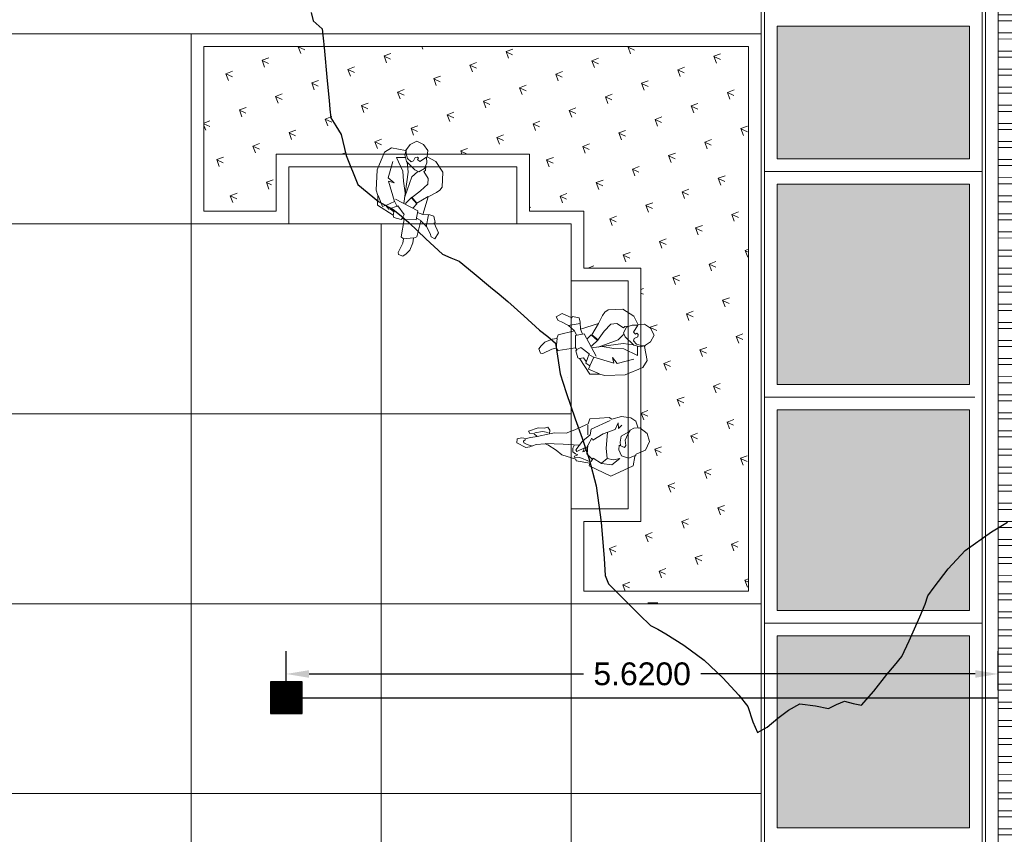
# Model space of a CAD drawing. Header units: millimetres. Extents: x -8931983 to 9630244, y 4 to 18563053.
# Tile 171 of 256: x 349125.83 to 349133.6, y 9281964.43 to 9281970.86. Entities that reach past the tile are written whole.
import ezdxf

# ---------------------------------------------------------------- set-up
doc = ezdxf.new("R2010")
doc.units = ezdxf.units.MM
for name, color, linetype, lineweight in [('.', 7, 'Continuous', 0), ('0_ CUNETAS', 151, 'Continuous', 5), ('CUNETAS', 5, 'Continuous', 0), ('HIERVA', 108, 'Continuous', 0), ('PERSONAS', 251, 'Continuous', 5), ('plum01', 8, 'Continuous', 0), ('vereda', 254, 'Continuous', 5)]:
    doc.layers.add(name, color=color, linetype=linetype, lineweight=lineweight)
for name, color, linetype, lineweight, true_color in [('0_PISOS', 252, 'Continuous', 0, 0x8a8a8a), ('BRUÑA', 8, 'Continuous', 0, 0x7d7d7d), ('PISO Cemento pulido', 254, 'Continuous', 5, 0xd1d1d1)]:
    doc.layers.add(name, color=color, linetype=linetype, lineweight=lineweight, true_color=true_color)
for name, color, linetype in [('C-ROAD-MARK', 212, 'Continuous'), ('C-TOPO', 7, 'Continuous'), ('Lineas', 7, 'Continuous'), ('P', 2, 'Continuous')]:
    doc.layers.add(name, color=color, linetype=linetype)
doc.styles.get("Standard").update_dxf_attribs({"font": 'arial.ttf'})
doc.dimstyles.get("Standard").update_dxf_attribs({"dimtxt": 0.18, "dimasz": 0.18, "dimexe": 0.18, "dimexo": 0.0625, "dimgap": 0.09, "dimtad": 0, "dimtih": 1, "dimtoh": 1, "dimdec": 4, "dimzin": 0, "dimdsep": 46, "dimtxsty": 'Standard', "dimcen": 0.09, "dimadec": 0, "dimazin": 0, "dimtfac": 1, "dimtdec": 4, "dimtofl": 0, "dimtmove": 0, "dimatfit": 3, "dimfxl": 1, "dimtolj": 1, "dimtzin": 0, "dimarcsym": 0})

# ---------------------------------------------------------------- blocks, each defined once
blk = doc.blocks.new('topooooo')
at = {"layer": 'C-TOPO', "color": 252, "linetype": 'Continuous', "lineweight": 25, "true_color": 0x939598, "elevation": 2.117999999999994, "flags": 128}
blk.add_lwpolyline([(-126.1789452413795, -179.8667903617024), (-126.1232380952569, -179.9092380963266), (-126.0279999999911, -179.9124952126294), (-125.9232802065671, -180.0146840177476), (-125.7362245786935, -180.203104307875), (-125.6264952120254, -180.3140000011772), (-125.5783633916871, -180.3634007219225), (-125.5279999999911, -180.4092380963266), (-125.4579972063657, -180.4342153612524), (-125.382251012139, -180.4597489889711), (-125.2469496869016, -180.5614729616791), (-125.0279999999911, -180.6788648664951), (-124.8180041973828, -180.6800083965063), (-124.6875821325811, -180.6544178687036), (-124.6077931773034, -180.6535362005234), (-124.5279999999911, -180.6544178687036), (-124.3426410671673, -180.6682378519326), (-124.1631351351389, -180.6788648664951), (-124.0955787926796, -180.6579353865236), (-124.0279999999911, -180.6363350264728), (-123.8728111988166, -180.634828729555), (-123.7056649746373, -180.6363350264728), (-123.616824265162, -180.6359748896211), (-123.5279999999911, -180.6363350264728), (-123.3564959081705, -180.6441103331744), (-123.1902340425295, -180.6517659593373), (-123.1074736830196, -180.6477081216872), (-123.0279999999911, -180.6517659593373), (-122.9486967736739, -180.7193672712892), (-122.8444861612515, -180.8140000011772), (-122.7146538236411, -180.8972192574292), (-122.5279999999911, -181.0114474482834), (-122.3878243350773, -181.0953026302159), (-122.237464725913, -181.1870524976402), (-122.0631787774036, -181.3140000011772), (-121.8481808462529, -181.5110409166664), (-121.6478026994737, -181.7167614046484), (-121.5564780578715, -181.8140000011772), (-121.494223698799, -181.8477763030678), (-121.371786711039, -181.8599880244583), (-121.1499240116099, -181.8806032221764), (-121.0279999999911, -181.8913092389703), (-120.9648852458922, -181.8771147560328), (-120.8922276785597, -181.8646805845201), (-120.726149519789, -181.8429331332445), (-120.5279999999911, -181.8325185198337), (-120.3254438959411, -181.845186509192), (-120.1409336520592, -181.8702528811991), (-120.0279999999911, -181.8947127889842), (-119.9219107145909, -181.9611253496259), (-119.8383448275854, -182.0036551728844), (-119.8065332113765, -181.9229092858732), (-119.7858616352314, -181.8140000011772), (-119.7625960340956, -181.7122824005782), (-119.7255903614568, -181.6164096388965), (-119.6207009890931, -181.5485878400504), (-119.5279999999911, -181.4986153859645), (-119.4980833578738, -181.4360563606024), (-119.4677741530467, -181.3742258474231), (-119.4034985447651, -181.3445901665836), (-119.3433846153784, -181.3140000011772), (-119.3390868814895, -181.1664932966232), (-119.3433846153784, -180.9986153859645), (-119.3411106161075, -180.905998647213), (-119.3433846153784, -180.8140000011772), (-119.3769366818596, -180.6824214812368), (-119.4332873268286, -180.483662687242), (-119.464170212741, -180.3778297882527), (-119.4905000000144, -180.3140000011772), (-119.4966823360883, -180.2302396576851), (-119.5020566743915, -180.0477792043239), (-119.4905000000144, -179.8515000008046), (-119.4266700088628, -179.6047527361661), (-119.376101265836, -179.4658987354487)], dxfattribs=at)
blk = doc.blocks.new('red drenaje')
at = {"layer": '0_ CUNETAS', "lineweight": 0}
h = blk.add_hatch(dxfattribs=at)
h.set_pattern_fill('ANSI32', color=256, scale=0.015, angle=135)
h.set_pattern_definition([(180, (7.400000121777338, 110.9101056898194), (0, -0.142875), []), (180, (7.352375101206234, 110.9577307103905), (0, -0.142875), [])])
h.paths.add_polyline_path([(-17.48002956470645, 13.09315802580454), (-17.08002956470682, 13.09315802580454), (-17.08002956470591, 69.90510566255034), (-17.48002956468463, 69.90510566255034)])
for p, q in [((-17.58002956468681, 70.02810566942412), (-17.58002956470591, 13.09315802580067)), ((-17.480029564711, 69.90510566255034), (-17.48002956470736, 13.60000024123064))]:
    blk.add_line(p, q, dxfattribs=at)
blk.add_lwpolyline([(-17.48002956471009, 69.90510566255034), (-17.08002956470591, 69.90510566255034), (-17.08002956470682, 13.09315802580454), (-17.48002956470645, 13.09315802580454), (-17.48002956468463, 69.90510566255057)], dxfattribs=at)
blk = doc.blocks.new('sentada')
at = {"layer": 'PERSONAS', "color": 217, "true_color": 0x93278f}
blk.add_line((8.43504676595e-05, 0.188084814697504), (-0.0390538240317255, 0.1688092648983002), dxfattribs=at)
blk.add_lwpolyline([(-0.1507919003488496, 0.2124168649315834), (-0.1859109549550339, 0.3467600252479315), (-0.1690450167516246, 0.3654249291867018), (-0.178289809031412, 0.3988822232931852), (-0.221155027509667, 0.4670640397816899), (-0.2196835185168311, 0.4834758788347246), (-0.1863959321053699, 0.5006763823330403), (-0.159771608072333, 0.4840252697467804), (-0.1289932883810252, 0.4583477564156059), (-0.0992632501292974, 0.4027126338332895), (-0.0913649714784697, 0.3668826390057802), (-0.0630748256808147, 0.3586944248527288), (-0.0188495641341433, 0.2348700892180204), (0.0192411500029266, 0.2854082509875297), (0.0436032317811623, 0.3421562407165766), (0.0499471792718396, 0.3699176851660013), (0.0771408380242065, 0.3874350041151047), (0.1090954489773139, 0.3442475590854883), (0.0829425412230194, 0.2649975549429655), (0.0924373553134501, 0.2596184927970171), (0.0866762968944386, 0.2080102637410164), (0.0542216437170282, 0.1950412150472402), (8.43504676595e-05, 0.188084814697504), (0.0558588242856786, 0.0514464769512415), (0.123551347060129, 0.0242504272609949), (0.1514455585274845, 0.0098363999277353), (0.1721702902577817, -0.014446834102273), (0.1886804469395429, -0.1311250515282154), (0.1411720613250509, -0.2210769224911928), (0.07665133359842, -0.2629128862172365), (0.0862847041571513, -0.3122680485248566), (0.0580081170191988, -0.3620950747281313), (0.0068273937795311, -0.3942430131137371), (-0.0475734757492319, -0.3712624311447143), (-0.079333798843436, -0.336023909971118), (-0.0893422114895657, -0.3287861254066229), (-0.1967146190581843, -0.3604555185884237), (-0.2550300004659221, -0.3305539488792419), (-0.3256853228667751, -0.198027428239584), (-0.3478529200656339, -0.0380983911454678), (-0.3395238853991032, 0.0042161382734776), (-0.3489072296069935, 0.081649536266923), (-0.2335943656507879, 0.1715313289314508), (-0.2284026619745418, 0.1889711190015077), (-0.1741403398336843, 0.2099666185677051), (-0.1659920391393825, 0.2022148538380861)], close=True, dxfattribs=at)
for points in [[(-0.0908513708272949, 0.3650238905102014), (-0.1709051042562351, 0.3649109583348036)], [(0.0444075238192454, 0.1943300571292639), (0.0187275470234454, 0.2872669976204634)], [(-0.1965474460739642, -0.2523739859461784), (-0.2436600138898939, -0.1253461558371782), (-0.2011412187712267, -0.0835877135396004), (-0.2447565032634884, -0.0996406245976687), (-0.211759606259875, 0.0635273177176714), (-0.282582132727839, 0.0879723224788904), (-0.2637310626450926, 0.1211903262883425), (-0.1883554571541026, 0.1020047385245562), (-0.1452693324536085, 0.1725578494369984), (-0.164131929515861, 0.2027288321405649)], [(-0.2322478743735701, 0.173904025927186), (-0.2240302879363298, 0.1441642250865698), (-0.2510296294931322, 0.1186979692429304)], [(-0.1507919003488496, 0.2124168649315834), (-0.0556700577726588, 0.2232096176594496), (-0.0346747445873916, 0.1544724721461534), (-0.2029034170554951, 0.0459678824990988)], [(-0.0201960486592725, 0.2324973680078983), (-0.0524564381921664, 0.2115793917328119)], [(-0.284442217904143, 0.0874583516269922), (-0.3103586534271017, 0.0943017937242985), (-0.3376637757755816, 0.0047301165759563)], [(-0.1949629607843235, 0.1041802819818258), (-0.2104131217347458, 0.0659000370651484)], [(-0.0845526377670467, -0.2374332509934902), (-0.0827753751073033, -0.1569159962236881), (-0.1399461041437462, 0.0865742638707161)], [(0.0563724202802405, 0.0495877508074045), (-0.0378678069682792, 0.093570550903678), (-0.0717246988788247, 0.0422015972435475), (-0.1267084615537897, 0.089028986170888)], [(-0.0714882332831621, 0.1282950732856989), (-0.0375484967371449, 0.0996607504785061), (-0.0769856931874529, 0.0467498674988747), (0, 0), (0.0610776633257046, -0.0471441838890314), (0.0696838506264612, -0.0927818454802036), (0.0410879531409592, -0.1486990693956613), (0.0534700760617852, -0.1572816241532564), (0.0589946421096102, -0.1917668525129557)], [(-0.0929610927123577, -0.273908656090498), (-0.16498141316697, -0.279663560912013), (-0.1236976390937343, -0.1682234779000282), (-0.1275007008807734, -0.0892481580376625), (-0.121364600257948, 0.004477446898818)], [(-0.0098427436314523, -0.1527687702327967), (-0.0580246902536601, -0.1160658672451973), (-0.127969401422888, 0.03556546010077)], [(0.0719039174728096, -0.2602233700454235), (0.0159622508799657, -0.2316665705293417), (0.0004428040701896, -0.247958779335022), (0.009104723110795, -0.2575692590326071), (-1.5061814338e-06, -0.2680880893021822), (-0.0182832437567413, -0.2671376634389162), (-0.0334276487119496, -0.2413124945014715), (-0.0527365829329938, -0.2366445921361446), (-0.0773622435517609, -0.2634556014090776), (-0.0848583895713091, -0.3015386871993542), (-0.0837619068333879, -0.327244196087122), (-0.0967268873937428, -0.2948148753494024), (-0.0872456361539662, -0.2421786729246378), (-0.0290823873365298, -0.1700889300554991), (0.0018314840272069, -0.1515436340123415), (0.0477647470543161, -0.17286267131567), (0.0693916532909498, -0.2149024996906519), (0.0719039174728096, -0.2602233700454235)]]:
    blk.add_lwpolyline(points, dxfattribs=at)
blk = doc.blocks.new('sentada 2')
at = {"layer": 'PERSONAS', "color": 217, "true_color": 0x93278f}
blk.add_line((-0.0732495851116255, 0.0714912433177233), (-0.1431479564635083, 0.0714912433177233), dxfattribs=at)
blk.add_lwpolyline([(-0.0428290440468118, 0.4767790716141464), (-0.0232146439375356, 0.5033102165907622), (-0.0234546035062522, 0.536298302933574), (-0.0062293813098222, 0.5507845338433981), (0.0272587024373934, 0.4767692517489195), (0.0296519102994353, 0.4270477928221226), (0.039773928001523, 0.3999965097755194), (0.0162573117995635, 0.3833046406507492), (-0.0126867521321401, 0.3825915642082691), (-0.0007254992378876, 0.3441038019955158), (0.0050175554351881, 0.2527882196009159), (0.0385080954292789, 0.1870464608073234), (0.0966377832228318, 0.0854446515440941), (0.1368248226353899, 0.0765943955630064), (0.1602706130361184, -0.0744846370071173), (0.149267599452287, -0.0979093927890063), (0.1777349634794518, -0.1712998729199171), (0.1731917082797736, -0.2449247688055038), (0.1516640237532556, -0.2877106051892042), (0.0995173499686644, -0.3104124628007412), (0.1021489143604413, -0.3230821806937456), (0.0619634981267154, -0.3842717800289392), (0.0012054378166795, -0.4100800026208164), (-0.070078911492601, -0.3852094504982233), (-0.1071576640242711, -0.3149253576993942), (-0.1265336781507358, -0.3044047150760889), (-0.2002096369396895, -0.2998525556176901), (-0.2999629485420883, -0.1315516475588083), (-0.2337065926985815, 0.0460486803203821), (-0.2133739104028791, 0.0436553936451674), (-0.2045257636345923, 0.1538533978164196), (-0.1918478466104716, 0.1564811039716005), (-0.1662552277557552, 0.2688281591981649), (-0.135637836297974, 0.3187840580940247), (-0.0985623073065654, 0.3885796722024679), (-0.0921041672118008, 0.4084194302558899), (-0.1043053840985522, 0.479895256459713), (-0.1177016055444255, 0.506191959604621), (-0.1285804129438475, 0.5271015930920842), (-0.1363609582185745, 0.5578280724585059), (-0.106940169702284, 0.6326447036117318), (-0.0739295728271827, 0.6328791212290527), (-0.0644699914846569, 0.5999119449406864), (-0.0657948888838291, 0.5618819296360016), (-0.0533553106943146, 0.5274578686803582)], close=True, dxfattribs=at)
for points in [[(-0.0734496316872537, 0.5669029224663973), (-0.0882808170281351, 0.581008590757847), (-0.1009587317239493, 0.5783808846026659), (-0.1124400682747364, 0.5508924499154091), (-0.1217681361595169, 0.50667061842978)], [(-0.0126867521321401, 0.3825915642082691), (-0.0428290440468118, 0.4767790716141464)], [(-0.003118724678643, 0.3938252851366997), (0.0021428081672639, 0.4385257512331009), (-0.015559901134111, 0.4982892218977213)], [(-0.0779848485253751, 0.1430786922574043), (-0.0839678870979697, 0.267382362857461), (-0.0912089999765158, 0.4083478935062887)], [(-0.085879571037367, 0.1810877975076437), (-0.1057339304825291, 0.1875447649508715), (-0.1346779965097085, 0.1868316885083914), (-0.1497475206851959, 0.1638855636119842), (-0.1562056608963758, 0.1440458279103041), (-0.1696018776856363, 0.170342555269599), (-0.1777349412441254, 0.1712998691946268), (-0.1748634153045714, 0.1256420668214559), (-0.2006959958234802, 0.0462830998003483)], [(0.1107571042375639, -0.1798960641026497), (0.0806164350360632, -0.1557484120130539), (0.1267832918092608, -0.1488226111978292), (0.0712867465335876, -0.1299303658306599), (0.0284665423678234, -0.0383705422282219), (-0.0284665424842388, 0.0383705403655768), (-0.0153103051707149, 0.0450619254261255), (-0.1248683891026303, 0.0950374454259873), (-0.1274999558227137, 0.1077071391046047), (-0.0959243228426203, 0.0957505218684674), (-0.1303715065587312, 0.1533649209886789), (-0.1167369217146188, 0.1641200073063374), (-0.0437776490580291, 0.1184523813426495), (0.0114805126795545, 0.062508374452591), (0.0562124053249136, 0.0572431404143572), (0.1385029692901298, -0.0842823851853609)], [(0.084438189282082, 0.086880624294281), (0.009327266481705, 0.0792417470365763)], [(0.0409061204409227, -0.0727946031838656), (-0.0830032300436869, -0.0746896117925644), (-0.1631373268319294, -0.0899771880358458), (-0.1688771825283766, -0.1387413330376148), (-0.1542843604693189, -0.1898987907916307), (-0.2090641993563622, -0.1298910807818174), (-0.2076308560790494, -0.0476601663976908), (-0.1705553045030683, 0.0221354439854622), (-0.1980644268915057, 0.033613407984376)], [(-0.1782100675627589, 0.027156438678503), (-0.1394596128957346, 0.0761550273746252)], [(-0.1631373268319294, -0.0899771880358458), (-0.2035643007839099, -0.048138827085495)], [(-0.1152907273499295, -0.3139680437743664), (-0.1456713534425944, -0.2568322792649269), (-0.1308417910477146, -0.2008980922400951), (-0.0863498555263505, -0.1731752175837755), (-0.0492727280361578, -0.1734194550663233), (-0.0626673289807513, -0.2171626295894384), (-0.0473578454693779, -0.227204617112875), (-0.0047791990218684, -0.2157364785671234), (0.0425842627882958, -0.2336714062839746), (0.077748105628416, -0.2501703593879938), (0.0952108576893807, -0.2769457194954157), (0.1004739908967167, -0.3022851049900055)], [(0.0624386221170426, -0.2401283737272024), (0.0239249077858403, -0.1820352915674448), (-0.0253518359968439, -0.180355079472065), (-0.0507076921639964, -0.1856104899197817)]]:
    blk.add_lwpolyline(points, dxfattribs=at)
blk = doc.blocks.new('patiooo civico')
at = {"layer": 'HIERVA', "lineweight": 0, "true_color": 0x136734, "transparency": 33554610}
h = blk.add_hatch(dxfattribs=at)
h.set_pattern_fill('GRASS', color=116, scale=0.012, angle=-114.5065062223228)
h.set_pattern_definition([(335.4934937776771, (-5036.636361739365, -1392.463733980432), (0.2855098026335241, 0.1067107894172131), [0.05715, -0.37390229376]), (290.4934937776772, (-5036.636361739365, -1392.463733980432), (0.2855098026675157, 0.1067107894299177), [0.05715, -0.24765]), (20.49349377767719, (-5036.636361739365, -1392.463733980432), (-0.1067107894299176, 0.2855098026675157), [0.05715, -0.24765])])
h.paths.add_polyline_path([(-4.400000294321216, -0.0999998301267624), (-0.1000000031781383, -0.0999999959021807), (-0.1000003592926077, -4.399995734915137), (-1.400000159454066, -4.399995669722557), (-1.400000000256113, -3.849999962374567), (-0.9500000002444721, -3.849999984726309), (-0.9499999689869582, -3.303843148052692), (-0.9127857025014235, -3.288478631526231), (-0.8813409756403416, -3.219840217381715), (-0.9013387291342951, -3.156929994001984), (-0.9499999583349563, -3.117980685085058), (-0.9499999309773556, -2.639877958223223), (-0.9343785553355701, -2.633348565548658), (-0.8991409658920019, -2.578093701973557), (-0.9206034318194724, -2.468224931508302), (-0.9124591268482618, -2.458939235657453), (-0.8743979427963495, -2.430622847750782), (-0.8464178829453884, -2.378616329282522), (-0.873625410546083, -2.324646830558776), (-0.9205816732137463, -2.29182294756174), (-0.9499999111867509, -2.294740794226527), (-0.949999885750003, -1.849999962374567), (-1.399999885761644, -1.849999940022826), (-1.399999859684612, -1.399999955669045), (-1.828403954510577, -1.399999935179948), (-1.828403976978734, -0.9499999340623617), (-2.636124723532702, -0.9499999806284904), (-2.633206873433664, -0.920581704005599), (-2.666030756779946, -0.8736254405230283), (-2.720000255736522, -0.8464179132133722), (-2.772006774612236, -0.8743979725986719), (-2.800323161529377, -0.9124591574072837), (-2.80960885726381, -0.9206034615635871), (-2.919477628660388, -0.8991409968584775), (-2.974732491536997, -0.9343785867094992), (-2.981261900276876, -0.950000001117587), (-3.49234403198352, -0.9500000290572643), (-3.531293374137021, -0.9013387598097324), (-3.594203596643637, -0.8813410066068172), (-3.66284201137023, -0.9127857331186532), (-3.678206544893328, -0.9500000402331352), (-3.828403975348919, -0.9500000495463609), (-3.828403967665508, -1.103169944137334), (-3.867929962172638, -1.186880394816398), (-3.82840395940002, -1.268502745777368), (-3.828403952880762, -1.400000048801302), (-4.400000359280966, -1.399999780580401)])
at = {"layer": 'BRUÑA'}
for points in [[(-6.000000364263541, -4.0251761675e-06), (-4.500000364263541, -4.0251761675e-06), (-4.500000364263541, -1.500004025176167), (-6.000000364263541, -1.500004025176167)], [(-6.000000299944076, -1.500004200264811), (-4.500000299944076, -1.500004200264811), (-4.500000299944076, -3.000004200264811), (-6.000000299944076, -3.000004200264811)], [(-3.000000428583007, -1.499999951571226), (-4.500000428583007, -1.499999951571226), (-4.500000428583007, -2.999999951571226), (-3.000000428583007, -2.999999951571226)], [(-1.500000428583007, -1.49999570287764), (-3.000000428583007, -1.49999570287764), (-3.000000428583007, -2.99999570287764), (-1.500000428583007, -2.99999570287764)], [(-6.000000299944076, -3.000004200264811), (-4.500000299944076, -3.000004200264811), (-4.500000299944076, -4.500004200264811), (-6.000000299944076, -4.500004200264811)], [(-3.000000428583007, -2.999999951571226), (-4.500000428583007, -2.999999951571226), (-4.500000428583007, -4.499999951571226), (-3.000000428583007, -4.499999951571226)], [(-1.500000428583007, -2.99999570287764), (-3.000000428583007, -2.99999570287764), (-3.000000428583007, -4.49999570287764), (-1.500000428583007, -4.49999570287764)], [(-6.000000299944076, -4.499999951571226), (-4.500000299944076, -4.499999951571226), (-4.500000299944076, -5.999999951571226), (-6.000000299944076, -5.999999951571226)], [(-4.500000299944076, -4.49999570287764), (-3.000000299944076, -4.49999570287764), (-3.000000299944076, -5.99999570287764), (-4.500000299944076, -5.99999570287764)], [(-3.000000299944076, -4.499999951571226), (-1.500000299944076, -4.499999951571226), (-1.500000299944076, -5.999999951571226), (-3.000000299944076, -5.999999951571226)], [(-1.500000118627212, -4.499991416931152), (-1.186272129e-07, -4.499991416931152), (-1.186272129e-07, -5.999991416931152), (-1.500000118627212, -5.999991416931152)], [(-6.000000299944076, -5.999999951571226), (-4.500000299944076, -5.999999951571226), (-4.500000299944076, -7.499999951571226), (-6.000000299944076, -7.499999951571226)], [(-4.500000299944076, -5.99999570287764), (-3.000000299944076, -5.99999570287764), (-3.000000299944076, -7.49999570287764), (-4.500000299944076, -7.49999570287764)], [(-3.000000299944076, -5.999999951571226), (-1.500000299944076, -5.999999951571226), (-1.500000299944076, -7.499999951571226), (-3.000000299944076, -7.499999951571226)], [(-1.500000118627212, -5.999991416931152), (-1.186272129e-07, -5.999991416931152), (-1.195585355e-07, -6.925003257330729), (-1.500000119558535, -6.925003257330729)]]:
    blk.add_lwpolyline(points, close=True, dxfattribs=at)
at = {"layer": 'plum01'}
blk.add_line((-1.499999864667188, -1.499999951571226), (-1.92840395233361, -1.499999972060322, 423.0767665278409), dxfattribs=at)
for points in [[(-1.499999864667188, -1.499999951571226), (-1.49999992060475, -1.949999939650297), (-1.049999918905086, -1.949999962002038), (-1.05000001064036, -3.749999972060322), (-1.500000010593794, -3.74999994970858), (-1.500000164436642, -4.499995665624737), (-3.64263542e-07, -4.499995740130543), (2.0954758e-09, 0), (-4.500000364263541, 0), (-4.500000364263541, -1.499999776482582), (-3.728403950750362, -1.500000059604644), (-3.728403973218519, -1.050000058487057), (-1.928403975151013, -1.049999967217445), (-1.928403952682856, -1.499999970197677)], [(-3.828403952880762, -1.400000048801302), (-3.828403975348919, -0.9500000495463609), (-1.828403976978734, -0.9499999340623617), (-1.828403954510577, -1.399999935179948), (-1.399999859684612, -1.399999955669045), (-1.399999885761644, -1.849999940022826), (-0.949999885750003, -1.849999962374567), (-0.9500000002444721, -3.849999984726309), (-1.400000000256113, -3.849999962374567), (-1.400000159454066, -4.399995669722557), (-0.1000003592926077, -4.399995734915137), (-0.1000000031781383, -0.0999999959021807), (-4.400000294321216, -0.0999998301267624), (-4.400000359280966, -1.399999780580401), (-3.828403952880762, -1.400000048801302)]]:
    blk.add_lwpolyline(points, dxfattribs=at)
at = {"layer": 'plum01', "elevation": 423.0767665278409}
for points in [[(-3.728403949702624, -1.500000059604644), (-1.92840395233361, -1.499999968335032), (-1.928403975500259, -1.04999996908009), (-3.728403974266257, -1.050000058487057)], [(-1.500000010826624, -3.749999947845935), (-1.499999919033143, -1.949999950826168), (-1.049999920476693, -1.949999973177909), (-1.050000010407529, -3.749999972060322)]]:
    blk.add_lwpolyline(points, close=True, dxfattribs=at)
at = {"layer": 'vereda'}
for p, q in [((-1.527240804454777, -2.711246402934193), (-1.528125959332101, -2.711246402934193)), ((-0.8956162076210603, -4.493751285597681), (-0.8167344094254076, -4.493751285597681))]:
    blk.add_line(p, q, dxfattribs=at)
at = {"layer": 'P', "linetype": 'Continuous', "xscale": -1, "rotation": 185.3800489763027}
blk.add_blockref('sentada', (-2.689832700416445, -1.23956430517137, 423.0767665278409), dxfattribs=at)
at = {"layer": 'P', "linetype": 'Continuous', "rotation": 84.6199510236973}
for name, p in [('sentada', (-1.239564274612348, -2.34844877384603, 423.0767665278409)), ('sentada 2', (-1.289727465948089, -3.182590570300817, 423.0767665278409))]:
    blk.add_blockref(name, p, dxfattribs=at)
blk = doc.blocks.new('SUMIIIDERR')
at = {"layer": '.', "lineweight": 25}
h = blk.add_hatch(color=1, dxfattribs=at)
h.dxf.hatch_style = 1
h.set_gradient(color1=(99, 100, 102), color2=(147, 149, 152), name='INVCYLINDER')
h.paths.add_polyline_path([(-0.1249999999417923, -0.1325000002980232), (0.1250000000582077, -0.1325000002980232), (0.1250000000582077, 0.1174999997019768), (-0.1249999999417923, 0.1174999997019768)])
h = blk.add_hatch(color=9, dxfattribs=at)
h.dxf.hatch_style = 1
h.paths.add_polyline_path([(0.120000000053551, 0.1124999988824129), (-0.1199999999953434, 0.1124999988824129), (-0.1199999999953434, 0.1049999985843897), (0.120000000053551, 0.1049999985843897)])
h.paths.add_polyline_path([(0.120000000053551, 0.099999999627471), (-0.1199999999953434, 0.099999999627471), (-0.1199999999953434, 0.0949999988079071), (0.120000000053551, 0.0949999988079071)])
h.paths.add_polyline_path([(0.120000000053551, 0.0899999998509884), (-0.1199999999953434, 0.0899999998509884), (-0.1199999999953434, 0.0849999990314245), (0.120000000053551, 0.0849999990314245)])
h.paths.add_polyline_path([(0.120000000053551, 0.0800000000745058), (-0.1199999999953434, 0.0800000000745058), (-0.1199999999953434, 0.074999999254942), (0.120000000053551, 0.074999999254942)])
h.paths.add_polyline_path([(0.120000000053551, 0.0700000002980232), (-0.1199999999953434, 0.0700000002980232), (-0.1199999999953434, 0.0649999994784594), (0.120000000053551, 0.0649999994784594)])
h.paths.add_polyline_path([(0.120000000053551, 0.0599999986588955), (-0.1199999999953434, 0.0599999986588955), (-0.1199999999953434, 0.0549999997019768), (0.120000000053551, 0.0549999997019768)])
h.paths.add_polyline_path([(0.120000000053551, 0.0499999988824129), (-0.1199999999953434, 0.0499999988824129), (-0.1199999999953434, 0.0449999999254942), (0.120000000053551, 0.0449999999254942)])
h.paths.add_polyline_path([(0.120000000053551, 0.0399999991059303), (-0.1199999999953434, 0.0399999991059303), (-0.1199999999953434, 0.0350000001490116), (0.120000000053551, 0.0350000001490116)])
h.paths.add_polyline_path([(0.120000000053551, 0.0299999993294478), (-0.1199999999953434, 0.0299999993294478), (-0.1199999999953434, 0.0249999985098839), (0.120000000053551, 0.0249999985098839)])
h.paths.add_polyline_path([(0.120000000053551, 0.0199999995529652), (-0.1199999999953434, 0.0199999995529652), (-0.1199999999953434, 0.0149999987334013), (0.120000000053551, 0.0149999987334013)])
h.paths.add_polyline_path([(0.120000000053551, 0.0099999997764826), (-0.1199999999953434, 0.0099999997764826), (-0.1199999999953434, 0.0049999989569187), (0.120000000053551, 0.0049999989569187)])
h.paths.add_polyline_path([(0.120000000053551, 0), (-0.1199999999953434, 0), (-0.1199999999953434, -0.0050000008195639), (0.120000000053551, -0.0050000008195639)])
h.paths.add_polyline_path([(0.120000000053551, -0.0099999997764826), (-0.1199999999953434, -0.0099999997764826), (-0.1199999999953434, -0.0150000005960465), (0.120000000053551, -0.0150000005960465)])
h.paths.add_polyline_path([(0.120000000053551, -0.0200000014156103), (-0.1199999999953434, -0.0200000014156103), (-0.1199999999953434, -0.025000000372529), (0.120000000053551, -0.025000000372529)])
h.paths.add_polyline_path([(0.120000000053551, -0.0300000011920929), (-0.1199999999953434, -0.0300000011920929), (-0.1199999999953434, -0.0350000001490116), (0.120000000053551, -0.0350000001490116)])
h.paths.add_polyline_path([(0.120000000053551, -0.0400000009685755), (-0.1199999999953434, -0.0400000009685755), (-0.1199999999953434, -0.0449999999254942), (0.120000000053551, -0.0449999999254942)])
h.paths.add_polyline_path([(0.120000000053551, -0.0500000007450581), (-0.1199999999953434, -0.0500000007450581), (-0.1199999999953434, -0.0549999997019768), (0.120000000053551, -0.0549999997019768)])
h.paths.add_polyline_path([(0.120000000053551, -0.0600000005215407), (-0.1199999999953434, -0.0600000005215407), (-0.1199999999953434, -0.0650000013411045), (0.120000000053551, -0.0650000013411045)])
h.paths.add_polyline_path([(0.120000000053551, -0.0700000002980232), (-0.1199999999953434, -0.0700000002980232), (-0.1199999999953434, -0.0750000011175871), (0.120000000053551, -0.0750000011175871)])
h.paths.add_polyline_path([(0.120000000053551, -0.0800000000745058), (-0.1199999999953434, -0.0800000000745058), (-0.1199999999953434, -0.0850000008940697), (0.120000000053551, -0.0850000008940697)])
h.paths.add_polyline_path([(0.120000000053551, -0.0899999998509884), (-0.1199999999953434, -0.0899999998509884), (-0.1199999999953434, -0.0950000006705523), (0.120000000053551, -0.0950000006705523)])
h.paths.add_polyline_path([(0.120000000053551, -0.1000000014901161), (-0.1199999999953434, -0.1000000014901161), (-0.1199999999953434, -0.1050000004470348), (0.120000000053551, -0.1050000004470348)])
h.paths.add_polyline_path([(0.120000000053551, -0.1100000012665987), (-0.1199999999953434, -0.1100000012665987), (-0.1199999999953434, -0.1150000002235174), (0.120000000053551, -0.1150000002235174)])
h.paths.add_polyline_path([(0.120000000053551, -0.1200000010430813), (-0.1199999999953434, -0.1200000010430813), (-0.1199999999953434, -0.1275000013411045), (0.120000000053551, -0.1275000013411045)])
at = {"layer": 'C-ROAD-MARK', "color": 18, "lineweight": 25, "true_color": 0x000000}
for points in [[(0.1250000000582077, 0.1174999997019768), (-0.1249999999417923, 0.1174999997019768), (-0.1249999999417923, -0.1325000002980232), (0.1250000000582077, -0.1325000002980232)], [(0.120000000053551, 0.1124999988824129), (-0.1199999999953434, 0.1124999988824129), (-0.1199999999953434, -0.1275000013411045), (0.120000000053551, -0.1275000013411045)], [(-0.1199999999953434, 0.1049999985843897), (0.120000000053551, 0.1049999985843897), (0.120000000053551, 0.099999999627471), (-0.1199999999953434, 0.099999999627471)], [(-0.1199999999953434, 0.0949999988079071), (0.120000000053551, 0.0949999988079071), (0.120000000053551, 0.0899999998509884), (-0.1199999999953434, 0.0899999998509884)], [(-0.1199999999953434, 0.0849999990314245), (0.120000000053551, 0.0849999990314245), (0.120000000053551, 0.0800000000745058), (-0.1199999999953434, 0.0800000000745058)], [(-0.1199999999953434, 0.074999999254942), (0.120000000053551, 0.074999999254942), (0.120000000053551, 0.0700000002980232), (-0.1199999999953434, 0.0700000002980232)], [(-0.1199999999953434, 0.0649999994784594), (0.120000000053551, 0.0649999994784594), (0.120000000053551, 0.0599999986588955), (-0.1199999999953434, 0.0599999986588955)], [(-0.1199999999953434, 0.0549999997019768), (0.120000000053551, 0.0549999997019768), (0.120000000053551, 0.0499999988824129), (-0.1199999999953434, 0.0499999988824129)], [(-0.1199999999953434, 0.0449999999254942), (0.120000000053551, 0.0449999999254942), (0.120000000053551, 0.0399999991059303), (-0.1199999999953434, 0.0399999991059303)], [(-0.1199999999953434, 0.0350000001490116), (0.120000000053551, 0.0350000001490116), (0.120000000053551, 0.0299999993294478), (-0.1199999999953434, 0.0299999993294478)], [(-0.1199999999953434, 0.0249999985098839), (0.120000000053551, 0.0249999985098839), (0.120000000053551, 0.0199999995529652), (-0.1199999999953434, 0.0199999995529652)], [(-0.1199999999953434, 0.0149999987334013), (0.120000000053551, 0.0149999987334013), (0.120000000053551, 0.0099999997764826), (-0.1199999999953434, 0.0099999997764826)], [(-0.1199999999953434, 0.0049999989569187), (0.120000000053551, 0.0049999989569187), (0.120000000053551, 0), (-0.1199999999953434, 0)], [(-0.1199999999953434, -0.0050000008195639), (0.120000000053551, -0.0050000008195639), (0.120000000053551, -0.0099999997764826), (-0.1199999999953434, -0.0099999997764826)], [(-0.1199999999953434, -0.0150000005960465), (0.120000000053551, -0.0150000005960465), (0.120000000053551, -0.0200000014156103), (-0.1199999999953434, -0.0200000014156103)], [(-0.1199999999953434, -0.025000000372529), (0.120000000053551, -0.025000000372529), (0.120000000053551, -0.0300000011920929), (-0.1199999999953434, -0.0300000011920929)], [(-0.1199999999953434, -0.0350000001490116), (0.120000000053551, -0.0350000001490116), (0.120000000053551, -0.0400000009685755), (-0.1199999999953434, -0.0400000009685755)], [(-0.1199999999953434, -0.0449999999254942), (0.120000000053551, -0.0449999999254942), (0.120000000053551, -0.0500000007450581), (-0.1199999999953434, -0.0500000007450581)], [(-0.1199999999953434, -0.0549999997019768), (0.120000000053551, -0.0549999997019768), (0.120000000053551, -0.0600000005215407), (-0.1199999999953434, -0.0600000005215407)], [(-0.1199999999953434, -0.0650000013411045), (0.120000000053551, -0.0650000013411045), (0.120000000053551, -0.0700000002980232), (-0.1199999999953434, -0.0700000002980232)], [(-0.1199999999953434, -0.0750000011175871), (0.120000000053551, -0.0750000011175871), (0.120000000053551, -0.0800000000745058), (-0.1199999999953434, -0.0800000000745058)], [(-0.1199999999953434, -0.0850000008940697), (0.120000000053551, -0.0850000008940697), (0.120000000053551, -0.0899999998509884), (-0.1199999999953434, -0.0899999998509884)], [(-0.1199999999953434, -0.0950000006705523), (0.120000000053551, -0.0950000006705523), (0.120000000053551, -0.1000000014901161), (-0.1199999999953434, -0.1000000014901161)], [(-0.1199999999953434, -0.1050000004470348), (0.120000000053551, -0.1050000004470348), (0.120000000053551, -0.1100000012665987), (-0.1199999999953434, -0.1100000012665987)], [(-0.1199999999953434, -0.1150000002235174), (0.120000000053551, -0.1150000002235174), (0.120000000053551, -0.1200000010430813), (-0.1199999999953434, -0.1200000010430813)]]:
    blk.add_lwpolyline(points, close=True, dxfattribs=at)
blk = doc.blocks.new('*D3722')
at = {"layer": 'Defpoints', "color": 0, "lineweight": 30, "transparency": 16777216}
for p in [(349133.554666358, 9281965.697071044), (349127.9346660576, 9281965.50693058), (349133.554666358, 9281965.50693058)]:
    blk.add_point(p, dxfattribs=at)
at = {"layer": 'Lineas', "color": 0, "lineweight": -2, "transparency": 16777216}
for p, q in [((349127.9346660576, 9281965.56943058), (349127.9346660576, 9281965.877071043)), ((349133.554666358, 9281965.56943058), (349133.554666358, 9281965.877071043)), ((349128.1146660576, 9281965.697071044), (349130.2813442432, 9281965.697071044)), ((349133.3746663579, 9281965.697071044), (349131.2079881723, 9281965.697071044))]:
    blk.add_line(p, q, dxfattribs=at)
at = {"layer": 'Lineas', "color": 0, "lineweight": 30, "transparency": 16777216}
for points in [[(349128.1146660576, 9281965.727071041), (349128.1146660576, 9281965.667071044), (349127.9346660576, 9281965.697071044)], [(349133.3746663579, 9281965.727071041), (349133.3746663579, 9281965.667071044), (349133.554666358, 9281965.697071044)]]:
    blk.add_solid(points, dxfattribs=at)
at = {"layer": 'Lineas', "color": 0, "lineweight": 30, "transparency": 16777216, "insert": (349130.7446662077, 9281965.697071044), "char_height": 0.18, "attachment_point": 5}
blk.add_mtext('\\A1;5.6200', dxfattribs=at)

msp = doc.modelspace()

# ---------------------------------------------------------------- hatches: boundary and pattern name
at = {"layer": 'PISO Cemento pulido', "true_color": 0xdfe0e1, "transparency": 33554610}
for points in [[(349133.3296663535, 9281970.814492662), (349131.8096663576, 9281970.814492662), (349131.8096663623, 9281969.764492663), (349133.3296663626, 9281969.764492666)], [(349133.3296663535, 9281969.564492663), (349131.8096663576, 9281969.564492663), (349131.8096663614, 9281967.981987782), (349133.3296663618, 9281967.981987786)], [(349133.3296663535, 9281967.781987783), (349131.8096663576, 9281967.781987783), (349131.8096663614, 9281966.1994829), (349133.3296663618, 9281966.199482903)], [(349133.3296663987, 9281965.999492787), (349131.8096664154, 9281965.999492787), (349131.8096664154, 9281964.480742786), (349133.3296663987, 9281964.48074279)]]:
    msp.add_hatch(color=254, dxfattribs=at).paths.add_polyline_path(points)

# ---------------------------------------------------------------- linework, layer by layer
at = {"color": 6, "lineweight": 30}
msp.add_line((349128.0596660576, 9281965.50943058), (349133.554666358, 9281965.50943058), dxfattribs=at)
at = {"layer": '0_PISOS'}
for points in [[(349131.8096663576, 9281969.764492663), (349131.8096663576, 9281970.814492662), (349133.3296663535, 9281970.814492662), (349133.3296663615, 9281969.764492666)], [(349131.8096663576, 9281967.981987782), (349131.8096663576, 9281969.564492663), (349133.3296663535, 9281969.564492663), (349133.3296663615, 9281967.981987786)], [(349131.8096663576, 9281966.1994829), (349131.8096663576, 9281967.781987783), (349133.3296663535, 9281967.781987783), (349133.3296663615, 9281966.199482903)], [(349131.8096664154, 9281964.480742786), (349131.8096664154, 9281965.999492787), (349133.3296664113, 9281965.999492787), (349133.3296664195, 9281964.48074279)]]:
    msp.add_lwpolyline(points, close=True, dxfattribs=at)
at = {"layer": 'vereda'}
for p, q in [((349131.6846663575, 9281988.029492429), (349131.6846663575, 9281950.624472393)), ((349131.7096663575, 9281988.029492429), (349131.7096663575, 9281950.624472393)), ((349133.4296663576, 9281988.029492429), (349133.4296663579, 9281928.844545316)), ((349131.7096663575, 9281969.664492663), (349133.4296663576, 9281969.664492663)), ((349131.7096663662, 9281967.88198778), (349133.370281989, 9281967.88198778)), ((349131.7096663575, 9281966.099492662), (349133.4296663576, 9281966.099492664))]:
    msp.add_line(p, q, dxfattribs=at)

# ---------------------------------------------------------------- block references
at = {"lineweight": 5}
msp.add_blockref('patiooo civico', (349131.6846663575, 9281970.751926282), dxfattribs=at)
at = {"color": 6, "lineweight": 0}
msp.add_blockref('SUMIIIDERR', (349127.9346660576, 9281965.51693058), dxfattribs=at)
at = {"layer": 'CUNETAS', "color": 84, "lineweight": 30}
msp.add_blockref('red drenaje', (349151.0346959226, 9281918.001386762), dxfattribs=at)
at = {"layer": 'vereda', "rotation": 320.4010421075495}
msp.add_blockref('topooooo', (349340.0046675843, 9282029.08654123, 261.841), dxfattribs=at)

# ---------------------------------------------------------------- dimensions: what is measured, and where the dimension line sits
at = {"layer": 'Lineas', "color": 1, "lineweight": 30}
dim = msp.add_linear_dim(base=(349133.554666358, 9281965.697071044), p1=(349127.9346660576, 9281965.50693058), p2=(349133.554666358, 9281965.50693058), dimstyle='Standard', dxfattribs=at)
dim.commit()
dim.dimension.update_dxf_attribs({"geometry": '*D3722', "text_midpoint": (349130.7446662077, 9281965.697071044)})

doc.saveas('drawing.dxf')
